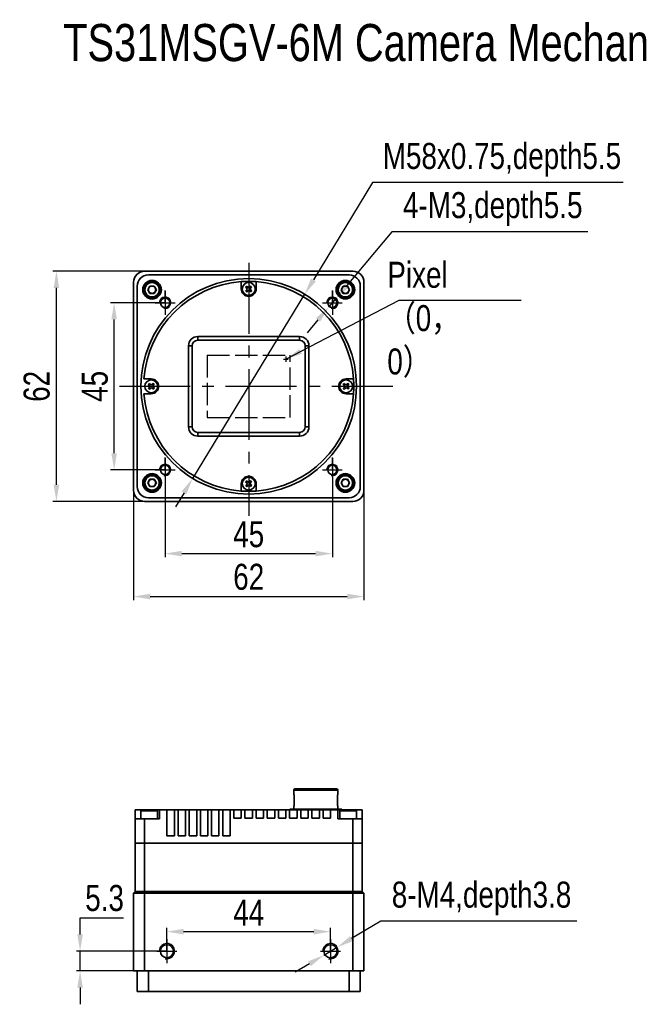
# Model space of a CAD drawing. Header units: millimetres. Extents: x 0 to 16413, y 0 to 744.
# Tile 1 of 4: x 16012 to 16179, y 479 to 744. Entities that reach past the tile are written whole.
import ezdxf

# ---------------------------------------------------------------- set-up
doc = ezdxf.new("R2010")
doc.units = ezdxf.units.MM
for name, pattern in [('ACAD_ISO02W100', [15, 12, -3]), ('CENTER', [50.8, 31.75, -6.35, 6.35, -6.35]), ('CENTER2', [28.575, 19.05, -3.175, 3.175, -3.175])]:
    doc.linetypes.add(name, pattern=pattern)
for name, color, linetype, lineweight in [('粗实线', 7, 'Continuous', 50), ('细实线', 3, 'Continuous', 25), ('细点画线', 1, 'CENTER2', 25), ('细虚线', 2, 'ACAD_ISO02W100', 25)]:
    doc.layers.add(name, color=color, linetype=linetype, lineweight=lineweight)
doc.styles.add('iTek', font='txt', dxfattribs={"width": 0.8, "height": 7})
doc.dimstyles.new('iTek', dxfattribs={"dimscale": 0, "dimtxt": 7, "dimasz": 4.5, "dimexe": 1, "dimexo": 0, "dimgap": 1.5, "dimtad": 1, "dimtoh": 1, "dimdsep": 46, "dimtxsty": 'iTek', "dimcen": 4, "dimclrd": 256, "dimclre": 256, "dimclrt": 256, "dimazin": 2, "dimtfac": 1, "dimtmove": 0, "dimatfit": 3, "dimfxl": 1, "dimlwd": -1, "dimlwe": -1, "dimarcsym": 0})

# ---------------------------------------------------------------- blocks, each defined once
blk = doc.blocks.new('*D82')
at = {"layer": 'Defpoints', "color": 0}
for p in [(16051.51, 622.47), (16096.51, 622.47), (16096.51, 599.95)]:
    blk.add_point(p, dxfattribs=at)
at = {"layer": '细实线'}
for p, q in [((16051.51, 622.47), (16051.51, 598.95)), ((16096.51, 622.47), (16096.51, 598.95)), ((16056.01, 599.95), (16092.01, 599.95))]:
    blk.add_line(p, q, dxfattribs=at)
for points in [[(16056.01, 600.7), (16056.01, 599.2), (16051.51, 599.95)], [(16092.01, 600.7), (16092.01, 599.2), (16096.51, 599.95)]]:
    blk.add_solid(points, dxfattribs=at)
at = {"layer": '细实线', "insert": (16074.01, 605.13), "char_height": 7, "attachment_point": 5, "style": 'iTek'}
blk.add_mtext('45', dxfattribs=at)
blk = doc.blocks.new('*D83')
at = {"layer": 'Defpoints', "color": 0}
for p in [(16043.01, 616.97), (16105.01, 616.97), (16105.01, 588.39)]:
    blk.add_point(p, dxfattribs=at)
at = {"layer": '细实线'}
for p, q in [((16043.01, 616.97), (16043.01, 587.39)), ((16105.01, 616.97), (16105.01, 587.39)), ((16047.51, 588.39), (16100.51, 588.39))]:
    blk.add_line(p, q, dxfattribs=at)
for points in [[(16047.51, 589.14), (16047.51, 587.64), (16043.01, 588.39)], [(16100.51, 589.14), (16100.51, 587.64), (16105.01, 588.39)]]:
    blk.add_solid(points, dxfattribs=at)
at = {"layer": '细实线', "insert": (16074.01, 593.66), "char_height": 7, "attachment_point": 5, "style": 'iTek'}
blk.add_mtext('62', dxfattribs=at)
blk = doc.blocks.new('*D84')
at = {"layer": 'Defpoints', "color": 0}
for p in [(16037.81, 667.47), (16051.51, 667.47), (16051.51, 622.47)]:
    blk.add_point(p, dxfattribs=at)
at = {"layer": '细实线'}
for p, q in [((16051.51, 667.47), (16036.81, 667.47)), ((16037.81, 626.97), (16037.81, 662.97)), ((16051.51, 622.47), (16036.81, 622.47))]:
    blk.add_line(p, q, dxfattribs=at)
for points in [[(16037.06, 662.97), (16038.56, 662.97), (16037.81, 667.47)], [(16037.06, 626.97), (16038.56, 626.97), (16037.81, 622.47)]]:
    blk.add_solid(points, dxfattribs=at)
at = {"layer": '细实线', "insert": (16032.63, 644.97), "char_height": 7, "attachment_point": 5, "rotation": 90, "style": 'iTek'}
blk.add_mtext('45', dxfattribs=at)
blk = doc.blocks.new('*D85')
at = {"layer": 'Defpoints', "color": 0}
for p in [(16022.28, 675.97), (16046.01, 675.97), (16046.01, 613.97)]:
    blk.add_point(p, dxfattribs=at)
at = {"layer": '细实线'}
for p, q in [((16046.01, 675.97), (16021.28, 675.97)), ((16022.28, 618.47), (16022.28, 671.47)), ((16046.01, 613.97), (16021.28, 613.97))]:
    blk.add_line(p, q, dxfattribs=at)
for points in [[(16021.53, 671.47), (16023.03, 671.47), (16022.28, 675.97)], [(16021.53, 618.47), (16023.03, 618.47), (16022.28, 613.97)]]:
    blk.add_solid(points, dxfattribs=at)
at = {"layer": '细实线', "insert": (16017, 644.97), "char_height": 7, "attachment_point": 5, "rotation": 90, "style": 'iTek'}
blk.add_mtext('62', dxfattribs=at)
blk = doc.blocks.new('*D86')
at = {"layer": 'Defpoints', "color": 0}
for p in [(16096.01, 498.2), (16052.01, 492.94), (16096.01, 492.94)]:
    blk.add_point(p, dxfattribs=at)
at = {"layer": '细实线'}
for p, q in [((16052.01, 492.94), (16052.01, 499.2)), ((16096.01, 492.94), (16096.01, 499.2)), ((16056.51, 498.2), (16091.51, 498.2))]:
    blk.add_line(p, q, dxfattribs=at)
for points in [[(16056.51, 498.95), (16056.51, 497.45), (16052.01, 498.2)], [(16091.51, 498.95), (16091.51, 497.45), (16096.01, 498.2)]]:
    blk.add_solid(points, dxfattribs=at)
at = {"layer": '细实线', "insert": (16074.01, 503.32), "char_height": 7, "attachment_point": 5, "style": 'iTek'}
blk.add_mtext('44', dxfattribs=at)
blk = doc.blocks.new('*D87')
at = {"layer": 'Defpoints', "color": 0}
for p in [(16052.01, 492.94), (16028.65, 487.64), (16050.36, 487.64)]:
    blk.add_point(p, dxfattribs=at)
at = {"layer": '细实线'}
for p, q in [((16028.65, 497.44), (16028.65, 501.94)), ((16028.65, 501.94), (16040.33, 501.94)), ((16052.01, 492.94), (16027.65, 492.94)), ((16028.65, 487.64), (16028.65, 492.94)), ((16050.36, 487.64), (16027.65, 487.64)), ((16028.65, 483.14), (16028.65, 478.64))]:
    blk.add_line(p, q, dxfattribs=at)
for points in [[(16027.9, 497.44), (16029.4, 497.44), (16028.65, 492.94)], [(16027.9, 483.14), (16029.4, 483.14), (16028.65, 487.64)]]:
    blk.add_solid(points, dxfattribs=at)
at = {"layer": '细实线', "insert": (16035.24, 507.21), "char_height": 7, "attachment_point": 5, "style": 'iTek'}
blk.add_mtext('5.3', dxfattribs=at)
blk = doc.blocks.new('*D94')
at = {"layer": 'Defpoints', "color": 0}
for p in [(16097.8, 494.01), (16094.22, 491.87)]:
    blk.add_point(p, dxfattribs=at)
at = {"layer": '细实线'}
for p, q in [((16109.55, 501.03), (16101.66, 496.32)), ((16162.23, 501.03), (16109.55, 501.03)), ((16094.22, 491.87), (16097.8, 494.01)), ((16090.36, 489.57), (16086.49, 487.26))]:
    blk.add_line(p, q, dxfattribs=at)
for points in [[(16101.28, 496.96), (16102.05, 495.67), (16097.8, 494.01)], [(16089.97, 490.21), (16090.74, 488.92), (16094.22, 491.87)]]:
    blk.add_solid(points, dxfattribs=at)
at = {"layer": '细实线', "insert": (16136.64, 507.11), "char_height": 7, "attachment_point": 5, "style": 'iTek'}
blk.add_mtext('8-M4,depth3.8', dxfattribs=at)
blk = doc.blocks.new('*D95')
at = {"layer": 'Defpoints', "color": 0}
for p in [(16097.5, 668.65), (16095.52, 666.29)]:
    blk.add_point(p, dxfattribs=at)
at = {"layer": '细实线'}
for p, q in [((16112.55, 686.6), (16100.39, 672.1)), ((16165.25, 686.6), (16112.55, 686.6)), ((16095.52, 666.29), (16097.5, 668.65)), ((16092.63, 662.85), (16089.74, 659.4))]:
    blk.add_line(p, q, dxfattribs=at)
for points in [[(16099.81, 672.58), (16100.96, 671.62), (16097.5, 668.65)], [(16092.06, 663.33), (16093.2, 662.36), (16095.52, 666.29)]]:
    blk.add_solid(points, dxfattribs=at)
at = {"layer": '细实线', "insert": (16139.65, 692.69), "char_height": 7, "attachment_point": 5, "style": 'iTek'}
blk.add_mtext('4-M3,depth5.5', dxfattribs=at)
blk = doc.blocks.new('*D98')
at = {"layer": 'Defpoints', "color": 0}
for p in [(16089.07, 669.76), (16058.95, 620.19)]:
    blk.add_point(p, dxfattribs=at)
at = {"layer": '细实线'}
for p, q in [((16107.35, 699.84), (16091.41, 673.6)), ((16174.76, 699.84), (16107.35, 699.84)), ((16058.95, 620.19), (16089.07, 669.76)), ((16056.61, 616.34), (16054.28, 612.5))]:
    blk.add_line(p, q, dxfattribs=at)
for points in [[(16090.77, 673.99), (16092.05, 673.21), (16089.07, 669.76)], [(16055.97, 616.73), (16057.25, 615.96), (16058.95, 620.19)]]:
    blk.add_solid(points, dxfattribs=at)
at = {"layer": '细实线', "insert": (16142.13, 705.92), "char_height": 7, "attachment_point": 5, "style": 'iTek'}
blk.add_mtext('M58x0.75,depth5.5', dxfattribs=at)

msp = doc.modelspace()

# ---------------------------------------------------------------- linework, layer by layer
at = {"layer": '粗实线', "lineweight": 35}
for p, q in [((16102.01, 675.973), (16046.01, 675.973)), ((16101.01, 674.973), (16047.01, 674.973)), ((16043.01, 672.973), (16043.01, 616.973)), ((16044.01, 671.973), (16044.01, 617.973)), ((16046.855, 670.973), (16047.432, 671.973)), ((16047.432, 669.973), (16046.855, 670.973)), ((16047.432, 671.973), (16048.587, 671.973)), ((16048.587, 671.973), (16049.164, 670.973)), ((16049.164, 670.973), (16048.587, 669.973)), ((16098.855, 670.973), (16099.432, 671.973)), ((16099.432, 669.973), (16098.855, 670.973)), ((16099.432, 671.973), (16100.587, 671.973)), ((16100.587, 671.973), (16101.164, 670.973)), ((16101.164, 670.973), (16100.587, 669.973)), ((16104.01, 617.973), (16104.01, 671.973)), ((16105.01, 616.973), (16105.01, 672.973)), ((16048.587, 669.973), (16047.432, 669.973)), ((16100.587, 669.973), (16099.432, 669.973)), ((16060.31, 658.373), (16087.71, 658.373)), ((16060.31, 658.373), (16060.31, 657.373)), ((16087.71, 657.373), (16060.31, 657.373)), ((16087.71, 657.373), (16087.71, 658.373)), ((16057.81, 634.073), (16057.81, 655.873)), ((16057.81, 655.873), (16058.81, 655.873)), ((16058.81, 655.873), (16058.81, 634.073)), ((16089.21, 655.873), (16090.21, 655.873)), ((16089.21, 634.073), (16089.21, 655.873)), ((16090.21, 655.873), (16090.21, 634.073)), ((16057.81, 634.073), (16058.81, 634.073)), ((16089.21, 634.073), (16090.21, 634.073)), ((16060.31, 632.573), (16087.71, 632.573)), ((16060.31, 631.573), (16060.31, 632.573)), ((16087.71, 631.573), (16060.31, 631.573)), ((16087.71, 632.573), (16087.71, 631.573)), ((16046.855, 618.973), (16047.432, 619.973)), ((16047.432, 617.973), (16046.855, 618.973)), ((16047.432, 619.973), (16048.587, 619.973)), ((16048.587, 617.973), (16047.432, 617.973)), ((16048.587, 619.973), (16049.164, 618.973)), ((16049.164, 618.973), (16048.587, 617.973)), ((16098.855, 618.973), (16099.432, 619.973)), ((16099.432, 617.973), (16098.855, 618.973)), ((16099.432, 619.973), (16100.587, 619.973)), ((16100.587, 617.973), (16099.432, 617.973)), ((16100.587, 619.973), (16101.164, 618.973)), ((16101.164, 618.973), (16100.587, 617.973)), ((16047.01, 614.973), (16101.01, 614.973)), ((16046.01, 613.973), (16102.01, 613.973)), ((16086.15, 536.322), (16086.15, 535.022)), ((16097.95, 536.322), (16086.15, 536.322)), ((16097.95, 535.022), (16097.95, 536.322)), ((16086.15, 535.022), (16086.235, 535.022)), ((16086.235, 535.022), (16086.235, 532.022)), ((16097.864, 532.022), (16097.864, 535.022)), ((16097.864, 535.022), (16097.95, 535.022)), ((16043.51, 528.522), (16043.51, 531.022)), ((16045.322, 531.022), (16043.51, 531.022)), ((16045.01, 530.709), (16045.01, 528.522)), ((16049.51, 530.709), (16045.01, 530.709)), ((16045.322, 531.022), (16049.197, 531.022)), ((16049.197, 531.022), (16050.01, 531.022)), ((16049.51, 528.522), (16049.51, 530.709)), ((16052.01, 531.022), (16050.01, 531.022)), ((16050.01, 528.522), (16050.01, 531.022)), ((16052.01, 524.022), (16052.01, 531.022)), ((16054.01, 531.022), (16052.01, 531.022)), ((16055.01, 531.022), (16054.01, 531.022)), ((16054.01, 524.022), (16054.01, 531.022)), ((16055.01, 524.022), (16055.01, 531.022)), ((16057.01, 531.022), (16055.01, 531.022)), ((16058.01, 531.022), (16057.01, 531.022)), ((16057.01, 524.022), (16057.01, 531.022)), ((16058.01, 524.022), (16058.01, 531.022)), ((16060.01, 531.022), (16058.01, 531.022)), ((16061.01, 531.022), (16060.01, 531.022)), ((16060.01, 524.022), (16060.01, 531.022)), ((16061.01, 524.022), (16061.01, 531.022)), ((16063.01, 531.022), (16061.01, 531.022)), ((16064.01, 531.022), (16063.01, 531.022)), ((16063.01, 524.022), (16063.01, 531.022)), ((16064.01, 524.022), (16064.01, 531.022)), ((16066.01, 531.022), (16064.01, 531.022)), ((16067.01, 531.022), (16066.01, 531.022)), ((16066.01, 524.022), (16066.01, 531.022)), ((16067.01, 524.022), (16067.01, 531.022)), ((16069.01, 531.022), (16067.01, 531.022)), ((16069.01, 524.022), (16069.01, 531.022)), ((16070.01, 531.022), (16069.01, 531.022)), ((16070.01, 528.722), (16070.01, 531.022)), ((16072.01, 531.022), (16070.01, 531.022)), ((16072.01, 528.722), (16072.01, 531.022)), ((16073.01, 531.022), (16072.01, 531.022)), ((16073.01, 528.722), (16073.01, 531.022)), ((16075.01, 531.022), (16073.01, 531.022)), ((16076.01, 531.022), (16075.01, 531.022)), ((16075.01, 528.722), (16075.01, 531.022)), ((16076.01, 528.722), (16076.01, 531.022)), ((16078.01, 531.022), (16076.01, 531.022)), ((16079.01, 531.022), (16078.01, 531.022)), ((16078.01, 528.722), (16078.01, 531.022)), ((16079.01, 528.722), (16079.01, 531.022)), ((16081.01, 531.022), (16079.01, 531.022)), ((16082.01, 531.022), (16081.01, 531.022)), ((16081.01, 528.722), (16081.01, 531.022)), ((16082.01, 528.722), (16082.01, 531.022)), ((16084.01, 531.022), (16082.01, 531.022)), ((16084.01, 528.722), (16084.01, 531.022)), ((16085.01, 531.022), (16084.01, 531.022)), ((16085.01, 528.722), (16085.01, 531.022)), ((16087.01, 531.022), (16085.01, 531.022)), ((16085.05, 531.122), (16085.05, 531.022)), ((16099.05, 531.122), (16085.05, 531.122)), ((16086.15, 532.022), (16086.15, 531.122)), ((16086.235, 532.022), (16086.15, 532.022)), ((16088.01, 531.022), (16087.01, 531.022)), ((16087.01, 528.722), (16087.01, 531.022)), ((16088.01, 528.722), (16088.01, 531.022)), ((16090.01, 531.022), (16088.01, 531.022)), ((16091.01, 531.022), (16090.01, 531.022)), ((16090.01, 528.722), (16090.01, 531.022)), ((16091.01, 528.722), (16091.01, 531.022)), ((16093.01, 531.022), (16091.01, 531.022)), ((16094.01, 531.022), (16093.01, 531.022)), ((16093.01, 528.722), (16093.01, 531.022)), ((16094.01, 528.722), (16094.01, 531.022)), ((16096.01, 531.022), (16094.01, 531.022)), ((16096.01, 528.722), (16096.01, 531.022)), ((16098.01, 531.022), (16096.01, 531.022)), ((16097.95, 532.022), (16097.864, 532.022)), ((16097.95, 531.122), (16097.95, 532.022)), ((16098.01, 528.522), (16098.01, 531.022)), ((16098.01, 531.022), (16098.822, 531.022)), ((16098.51, 530.709), (16098.51, 528.522)), ((16099.883, 530.709), (16098.51, 530.709)), ((16098.822, 531.022), (16100.004, 531.022)), ((16099.05, 531.022), (16099.05, 531.122)), ((16103.01, 530.709), (16099.883, 530.709)), ((16100.004, 531.022), (16102.697, 531.022)), ((16104.51, 531.022), (16102.697, 531.022)), ((16103.01, 528.522), (16103.01, 530.709)), ((16104.51, 528.522), (16104.51, 531.022)), ((16043.51, 522.022), (16043.51, 528.522)), ((16043.51, 528.522), (16046.01, 528.522)), ((16046.01, 528.522), (16046.01, 522.022)), ((16046.01, 528.522), (16050.01, 528.522)), ((16070.01, 528.722), (16072.01, 528.722)), ((16073.01, 528.722), (16075.01, 528.722)), ((16076.01, 528.722), (16078.01, 528.722)), ((16079.01, 528.722), (16081.01, 528.722)), ((16082.01, 528.722), (16084.01, 528.722)), ((16085.01, 528.722), (16087.01, 528.722)), ((16088.01, 528.722), (16090.01, 528.722)), ((16091.01, 528.722), (16093.01, 528.722)), ((16094.01, 528.722), (16096.01, 528.722)), ((16098.01, 528.522), (16102.01, 528.522)), ((16102.01, 522.022), (16102.01, 528.522)), ((16102.01, 528.522), (16104.51, 528.522)), ((16104.51, 528.522), (16104.51, 522.022)), ((16052.01, 524.022), (16054.01, 524.022)), ((16055.01, 524.022), (16057.01, 524.022)), ((16058.01, 524.022), (16060.01, 524.022)), ((16061.01, 524.022), (16063.01, 524.022)), ((16064.01, 524.022), (16066.01, 524.022)), ((16067.01, 524.022), (16069.01, 524.022)), ((16043.51, 509.022), (16043.51, 522.022)), ((16043.51, 522.022), (16046.01, 522.022)), ((16046.01, 522.022), (16046.01, 509.022)), ((16102.01, 522.022), (16046.01, 522.022)), ((16102.01, 509.022), (16102.01, 522.022)), ((16102.01, 522.022), (16104.51, 522.022)), ((16104.51, 522.022), (16104.51, 509.022)), ((16043.51, 509.022), (16043.01, 508.522)), ((16046.01, 509.022), (16043.51, 509.022)), ((16102.01, 509.022), (16046.01, 509.022)), ((16046.01, 508.522), (16046.01, 509.022)), ((16104.51, 509.022), (16102.01, 509.022)), ((16102.01, 508.522), (16102.01, 509.022)), ((16105.01, 508.522), (16104.51, 509.022)), ((16046.01, 508.522), (16043.01, 508.522)), ((16043.01, 487.642), (16043.01, 508.522)), ((16102.01, 508.522), (16046.01, 508.522)), ((16046.01, 508.522), (16046.01, 487.642)), ((16105.01, 508.522), (16102.01, 508.522)), ((16102.01, 487.642), (16102.01, 508.522)), ((16105.01, 508.522), (16105.01, 487.642)), ((16043.01, 487.642), (16046.01, 487.642)), ((16102.01, 487.642), (16046.01, 487.642)), ((16102.01, 487.642), (16105.01, 487.642))]:
    msp.add_line(p, q, dxfattribs=at)
at = {"layer": '粗实线', "linetype": 'Continuous', "lineweight": 35}
for p, q in [((16072.01, 671.173), (16072.01, 673.152)), ((16076.01, 671.173), (16076.01, 673.152)), ((16073.174, 671.662), (16073.426, 671.946)), ((16073.517, 671.357), (16073.174, 671.662)), ((16073.236, 670.59), (16073.542, 670.933)), ((16073.52, 670.337), (16073.236, 670.59)), ((16073.426, 671.946), (16073.77, 671.641)), ((16073.432, 671.432), (16073.685, 671.716)), ((16073.75, 670.596), (16073.466, 670.848)), ((16073.826, 670.681), (16073.52, 670.337)), ((16074.193, 671.665), (16074.499, 672.009)), ((16074.593, 670.399), (16074.249, 670.705)), ((16074.269, 671.75), (16074.553, 671.497)), ((16074.587, 670.914), (16074.334, 670.63)), ((16074.783, 671.756), (16074.477, 671.413)), ((16074.499, 672.009), (16074.783, 671.756)), ((16074.502, 670.989), (16074.846, 670.683)), ((16074.846, 670.683), (16074.593, 670.399)), ((16047.81, 646.973), (16045.83, 646.973)), ((16100.21, 646.973), (16102.189, 646.973)), ((16046.974, 645.462), (16047.226, 645.746)), ((16047.317, 645.157), (16046.974, 645.462)), ((16047.036, 644.39), (16047.342, 644.733)), ((16047.32, 644.137), (16047.036, 644.39)), ((16047.226, 645.746), (16047.57, 645.441)), ((16047.232, 645.232), (16047.485, 645.516)), ((16047.55, 644.396), (16047.266, 644.648)), ((16047.626, 644.481), (16047.32, 644.137)), ((16047.993, 645.465), (16048.299, 645.809)), ((16048.393, 644.199), (16048.049, 644.505)), ((16048.069, 645.55), (16048.353, 645.297)), ((16048.387, 644.714), (16048.134, 644.43)), ((16048.583, 645.556), (16048.277, 645.213)), ((16048.299, 645.809), (16048.583, 645.556)), ((16048.302, 644.789), (16048.646, 644.483)), ((16048.646, 644.483), (16048.393, 644.199)), ((16099.374, 645.462), (16099.626, 645.746)), ((16099.717, 645.157), (16099.374, 645.462)), ((16099.436, 644.39), (16099.742, 644.733)), ((16099.72, 644.137), (16099.436, 644.39)), ((16099.626, 645.746), (16099.97, 645.441)), ((16099.632, 645.232), (16099.885, 645.516)), ((16099.95, 644.396), (16099.666, 644.648)), ((16100.026, 644.481), (16099.72, 644.137)), ((16100.393, 645.465), (16100.699, 645.809)), ((16100.793, 644.199), (16100.449, 644.505)), ((16100.469, 645.55), (16100.753, 645.297)), ((16100.787, 644.714), (16100.534, 644.43)), ((16100.983, 645.556), (16100.677, 645.213)), ((16100.699, 645.809), (16100.983, 645.556)), ((16100.702, 644.789), (16101.046, 644.483)), ((16101.046, 644.483), (16100.793, 644.199)), ((16047.81, 642.973), (16045.83, 642.973)), ((16100.21, 642.973), (16102.189, 642.973)), ((16072.01, 618.773), (16072.01, 616.794)), ((16073.174, 619.262), (16073.426, 619.546)), ((16073.517, 618.957), (16073.174, 619.262)), ((16073.236, 618.19), (16073.542, 618.533)), ((16073.52, 617.937), (16073.236, 618.19)), ((16073.426, 619.546), (16073.77, 619.241)), ((16073.432, 619.032), (16073.685, 619.316)), ((16073.75, 618.196), (16073.466, 618.448)), ((16073.826, 618.281), (16073.52, 617.937)), ((16074.193, 619.265), (16074.499, 619.609)), ((16074.593, 617.999), (16074.249, 618.305)), ((16074.269, 619.35), (16074.553, 619.097)), ((16074.587, 618.514), (16074.334, 618.23)), ((16074.783, 619.356), (16074.477, 619.013)), ((16074.499, 619.609), (16074.783, 619.356)), ((16074.502, 618.589), (16074.846, 618.283)), ((16074.846, 618.283), (16074.593, 617.999)), ((16076.01, 618.773), (16076.01, 616.794)), ((16044.01, 482.072), (16044.01, 487.642)), ((16047.01, 487.642), (16047.01, 482.072)), ((16101.01, 482.072), (16101.01, 487.642)), ((16104.01, 487.642), (16104.01, 482.072)), ((16047.01, 482.072), (16044.01, 482.072)), ((16101.01, 482.072), (16047.01, 482.072)), ((16104.01, 482.072), (16101.01, 482.072))]:
    msp.add_line(p, q, dxfattribs=at)
for centre, radius in [((16074.01, 644.973), 29), ((16074.01, 671.173), 1.75), ((16047.81, 644.973), 1.75), ((16100.21, 644.973), 1.75), ((16074.01, 618.773), 1.75)]:
    msp.add_circle(centre, radius, dxfattribs=at)
at = {"layer": '粗实线', "lineweight": 35}
for centre, radius in [((16048.01, 670.973), 2.5), ((16048.01, 670.973), 2.25), ((16100.01, 670.973), 2.5), ((16100.01, 670.973), 2.25), ((16048.01, 670.973), 1.938), ((16100.01, 670.973), 1.938), ((16051.51, 667.473), 1.25), ((16096.51, 667.473), 1.25), ((16051.51, 622.473), 1.25), ((16096.51, 622.473), 1.25), ((16048.01, 618.973), 2.5), ((16048.01, 618.973), 2.25), ((16048.01, 618.973), 1.938), ((16100.01, 618.973), 2.5), ((16100.01, 618.973), 2.25), ((16100.01, 618.973), 1.938), ((16052.01, 492.942), 1.75), ((16096.01, 492.942), 1.75)]:
    msp.add_circle(centre, radius, dxfattribs=at)
for centre, radius, start, end in [((16046.01, 672.973), 3, 90, 180), ((16102.01, 672.973), 3, 0, 90), ((16047.01, 671.973), 3, 90, 180), ((16101.01, 671.973), 3, 0, 90), ((16048.01, 670.973), 1, 150, 210), ((16048.01, 670.973), 1, 90, 150), ((16048.01, 670.973), 1, 30, 90), ((16048.01, 670.973), 1, 330, 30), ((16100.01, 670.973), 1, 150, 210), ((16100.01, 670.973), 1, 90, 150), ((16100.01, 670.973), 1, 30, 90), ((16100.01, 670.973), 1, 330, 30), ((16048.01, 670.973), 1, 210, 270), ((16048.01, 670.973), 1, 270, 330), ((16100.01, 670.973), 1, 210, 270), ((16100.01, 670.973), 1, 270, 330), ((16060.31, 655.873), 2.5, 90, 180), ((16060.31, 655.873), 1.5, 90, 180), ((16087.71, 655.873), 2.5, 0, 90), ((16087.71, 655.873), 1.5, 0, 90), ((16060.31, 634.073), 2.5, 180, 270), ((16060.31, 634.073), 1.5, 180, 270), ((16087.71, 634.073), 2.5, 270, 0), ((16087.71, 634.073), 1.5, 270, 0), ((16047.01, 617.973), 3, 180, 270), ((16048.01, 618.973), 1, 150, 210), ((16048.01, 618.973), 1, 90, 150), ((16048.01, 618.973), 1, 210, 270), ((16048.01, 618.973), 1, 30, 90), ((16048.01, 618.973), 1, 270, 330), ((16048.01, 618.973), 1, 330, 30), ((16100.01, 618.973), 1, 150, 210), ((16100.01, 618.973), 1, 90, 150), ((16100.01, 618.973), 1, 210, 270), ((16100.01, 618.973), 1, 30, 90), ((16100.01, 618.973), 1, 270, 330), ((16100.01, 618.973), 1, 330, 30), ((16101.01, 617.973), 3, 270, 0), ((16046.01, 616.973), 3, 180, 270), ((16102.01, 616.973), 3, 270, 0), ((16086.45, 536.322), 0.3, 90, 180), ((16097.65, 536.322), 0.3, 0, 90), ((16045.322, 530.709), 0.312, 90, 180), ((16049.197, 530.709), 0.312, 0, 90), ((16098.822, 530.709), 0.313, 90, 180), ((16102.697, 530.709), 0.312, 0, 90)]:
    msp.add_arc(centre, radius, start, end, dxfattribs=at)
at = {"layer": '粗实线', "linetype": 'Continuous', "lineweight": 35}
for centre, radius, start, end in [((16074.01, 644.973), 28.25, 94.05973, 175.94027), ((16074.01, 644.973), 28.25, 85.94027, 94.05973), ((16074.01, 644.973), 28.25, 4.05973, 85.94027), ((16074.01, 671.173), 2, 180, 0), ((16073.318, 671.133), 0.3, 318.3352, 48.3352), ((16073.969, 671.865), 0.3, 228.3352, 318.3352), ((16074.05, 670.481), 0.3, 48.3352, 138.3352), ((16074.701, 671.213), 0.3, 138.3352, 228.3352), ((16047.81, 644.973), 2, 270, 90), ((16100.21, 644.973), 2, 90, 270), ((16074.01, 644.973), 28.25, 355.94027, 4.05973), ((16047.118, 644.933), 0.3, 318.3352, 48.3352), ((16047.769, 645.665), 0.3, 228.3352, 318.3352), ((16047.85, 644.281), 0.3, 48.3352, 138.3352), ((16048.501, 645.013), 0.3, 138.3352, 228.3352), ((16099.518, 644.933), 0.3, 318.3352, 48.3352), ((16100.169, 645.665), 0.3, 228.3352, 318.3352), ((16100.25, 644.281), 0.3, 48.3352, 138.3352), ((16100.901, 645.013), 0.3, 138.3352, 228.3352), ((16074.01, 644.973), 28.25, 184.05973, 265.94027), ((16074.01, 644.973), 28.25, 274.05973, 355.94027), ((16074.01, 618.773), 2, 0, 180), ((16073.318, 618.733), 0.3, 318.3352, 48.3352), ((16073.969, 619.465), 0.3, 228.3352, 318.3352), ((16074.05, 618.081), 0.3, 48.3352, 138.3352), ((16074.701, 618.813), 0.3, 138.3352, 228.3352), ((16074.01, 644.973), 28.25, 265.94027, 274.05973)]:
    msp.add_arc(centre, radius, start, end, dxfattribs=at)
at = {"layer": '粗实线', "lineweight": 35}
msp.add_open_spline([(16097.65, 536.622), (16097.631, 536.622), (16097.594, 536.622), (16097.282, 536.622), (16096.766, 536.622), (16096.038, 536.622), (16095.289, 536.622), (16094.63, 536.622), (16093.957, 536.622), (16093.095, 536.622), (16092.05, 536.622), (16091.004, 536.622), (16089.961, 536.622), (16088.957, 536.622), (16088.062, 536.622), (16087.454, 536.622), (16087.068, 536.622), (16086.763, 536.622), (16086.505, 536.622), (16086.468, 536.622), (16086.45, 536.622)], degree=3, knots=[0, 0, 0, 0, 0.0582484, 0.1199859, 0.18429, 0.2499587, 0.3156274, 0.3478058, 0.3800141, 0.4417516, 0.5, 0.5582483, 0.6199858, 0.68429, 0.7499587, 0.8156274, 0.8478058, 0.8800141, 0.9417516, 1, 1, 1, 1], dxfattribs=at)
at = {"layer": '细实线'}
for p, q in [((16083.337, 652.328), (16084.65, 652.328)), ((16083.994, 652.962), (16083.994, 651.607))]:
    msp.add_line(p, q, dxfattribs=at)
at = {"layer": '细实线', "lineweight": 30}
for centre, radius in [((16051.51, 667.473), 1.538), ((16096.51, 667.473), 1.538), ((16051.51, 622.473), 1.538), ((16096.51, 622.473), 1.538), ((16052.01, 492.942), 2.083), ((16096.01, 492.942), 2.083)]:
    msp.add_arc(centre, radius, 256.2446, 185.72405, dxfattribs=at)
at = {"layer": '细点画线', "lineweight": 30}
for p, q in [((16074.01, 678.169), (16074.01, 610.085)), ((16051.51, 667.473), (16051.51, 670.802)), ((16051.51, 670.684), (16051.51, 664.261)), ((16096.51, 667.473), (16096.51, 670.802)), ((16096.51, 670.684), (16096.51, 664.261)), ((16048.83, 667.473), (16054.189, 667.473)), ((16093.83, 667.473), (16099.189, 667.473)), ((16039.219, 644.973), (16112.744, 644.973)), ((16051.51, 622.473), (16051.51, 625.802)), ((16051.51, 625.684), (16051.51, 619.261)), ((16096.51, 622.473), (16096.51, 625.802)), ((16096.51, 625.684), (16096.51, 619.261)), ((16048.83, 622.473), (16054.189, 622.473)), ((16093.83, 622.473), (16099.189, 622.473)), ((16052.01, 492.942), (16052.01, 496.271)), ((16052.01, 496.153), (16052.01, 489.73)), ((16096.01, 492.942), (16096.01, 496.271)), ((16096.01, 496.153), (16096.01, 489.73)), ((16049.33, 492.942), (16054.689, 492.942)), ((16093.33, 492.942), (16098.689, 492.942))]:
    msp.add_line(p, q, dxfattribs=at)
at = {"layer": '细虚线', "ltscale": 0.5}
for p, q in [((16062.83, 653.373), (16085.19, 653.373)), ((16062.83, 653.373), (16062.83, 636.573)), ((16085.19, 636.573), (16085.19, 653.373)), ((16062.83, 636.573), (16085.19, 636.573))]:
    msp.add_line(p, q, dxfattribs=at)

# ---------------------------------------------------------------- texts
at = {"layer": '细实线', "color": 1, "linetype": 'CENTER', "insert": (16024.117, 759.166), "char_height": 10, "width": 414.03807, "attachment_point": 1, "style": 'iTek'}
msp.add_mtext('{\\C0;\\PTS31MSGV-6M Camera Mechanical Dimensions(in mm)}', dxfattribs=at)
at = {"layer": '细实线', "linetype": 'CENTER', "lineweight": 30, "insert": (16111.296, 678.501), "char_height": 7, "width": 15.87985, "attachment_point": 1, "style": 'iTek'}
msp.add_mtext('Pixel{\\fSimSun|b0|i0|c134|p2;（}0{\\fSimSun|b0|i0|c134|p2;，}0{\\fSimSun|b0|i0|c134|p2;）}', dxfattribs=at)

# ---------------------------------------------------------------- dimensions: what is measured, and where the dimension line sits
at = {"layer": '细实线'}
for p1, p2, text, picture, middle in [((16058.949, 620.19), (16089.07, 669.756), 'M58x0.75,depth5.5', '*D98', (16142.128, 699.841)), ((16095.521, 666.294), (16097.498, 668.651), '4-M3,depth5.5', '*D95', (16139.652, 686.603)), ((16094.221, 491.874), (16097.798, 494.009), '8-M4,depth3.8', '*D94', (16136.638, 501.026))]:
    dim = msp.add_diameter_dim_2p(p1=p1, p2=p2, text=text, dimstyle='iTek', override={"dimscale": 1}, dxfattribs=at)
    dim.commit()
    dim.dimension.update_dxf_attribs({"geometry": picture, "text_midpoint": middle, "dimtype": 163})
for base, p1, p2, picture, middle in [((16022.277, 675.973), (16046.01, 613.973), (16046.01, 675.973), '*D85', (16017.002, 644.973)), ((16037.807, 667.473), (16051.51, 622.473), (16051.51, 667.473), '*D84', (16032.628, 644.973))]:
    dim = msp.add_linear_dim(base=base, p1=p1, p2=p2, angle=90, dimstyle='iTek', override={"dimscale": 1}, dxfattribs=at)
    dim.commit()
    dim.dimension.update_dxf_attribs({"geometry": picture, "text_midpoint": middle})
for base, p1, p2, picture, middle in [((16096.51, 599.952), (16051.51, 622.473), (16096.51, 622.473), '*D82', (16074.01, 605.13)), ((16105.01, 588.385), (16043.01, 616.973), (16105.01, 616.973), '*D83', (16074.01, 593.661))]:
    dim = msp.add_linear_dim(base=base, p1=p1, p2=p2, dimstyle='iTek', override={"dimscale": 1}, dxfattribs=at)
    dim.commit()
    dim.dimension.update_dxf_attribs({"geometry": picture, "text_midpoint": middle})
dim = msp.add_linear_dim(base=(16028.65, 487.642), p1=(16052.01, 492.942), p2=(16050.355, 487.642), angle=90, dimstyle='iTek', override={"dimscale": 1}, dxfattribs=at)
dim.commit()
dim.dimension.update_dxf_attribs({"geometry": '*D87', "text_midpoint": (16035.24, 501.942), "dimtype": 160})
dim = msp.add_linear_dim(base=(16096.01, 498.205), p1=(16052.01, 492.942), p2=(16096.01, 492.942), dimstyle='iTek', override={"dimscale": 1}, dxfattribs=at)
dim.commit()
dim.dimension.update_dxf_attribs({"geometry": '*D86', "text_midpoint": (16074.01, 498.205), "dimtype": 160})

# ---------------------------------------------------------------- leaders
at = {"layer": '细实线', "lineweight": 30}
msp.add_leader([(16083.994, 652.285), (16114.517, 668.178), (16147.315, 668.178)], dimstyle='iTek', override={"dimscale": 1, "dimtad": 0}, dxfattribs=at)

doc.saveas('drawing.dxf')
